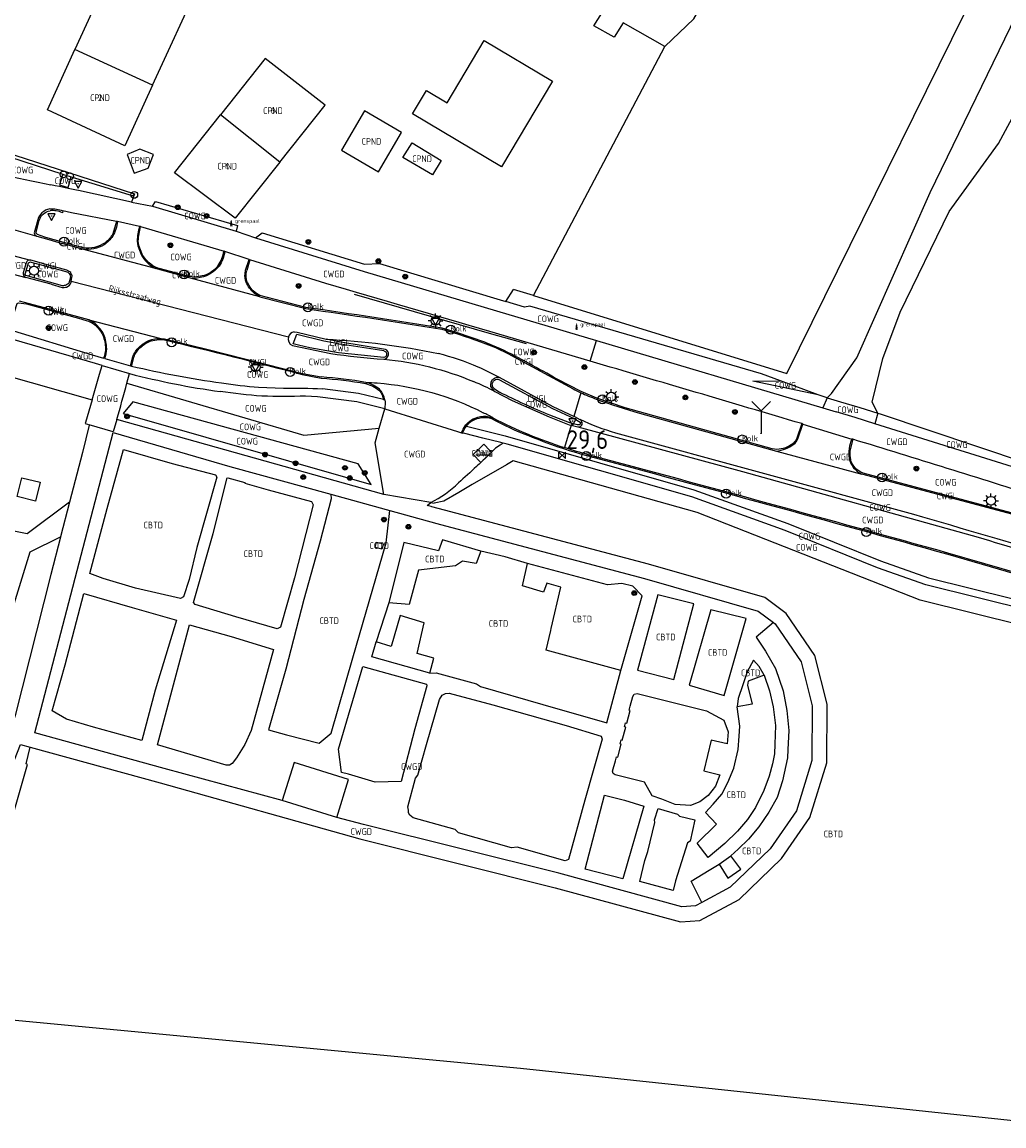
# Model space of a CAD drawing. Header units: metres. Extents: x 159597 to 163409, y 443622 to 446014.
# Tile 25 of 68: x 160487 to 160619, y 445565 to 445713. Entities that reach past the tile are written whole.
import ezdxf
from ezdxf.enums import TextEntityAlignment as Align

# ---------------------------------------------------------------- set-up
doc = ezdxf.new("R2010")
doc.units = ezdxf.units.M
doc.header["$LTSCALE"] = 4
doc.layers.get('0').update_dxf_attribs({"linetype": 'CONTINUOUS'})
for name, color, linetype in [('CBTD', 7, 'CONTINUOUS'), ('COTD', 7, 'CONTINUOUS'), ('COWG', 7, 'CONTINUOUS'), ('CPND', 7, 'CONTINUOUS'), ('CWGD', 7, 'CONTINUOUS'), ('CWGI', 7, 'CONTINUOUS'), ('G_BTD', 3, 'CONTINUOUS'), ('G_OTD', 32, 'CONTINUOUS'), ('G_OWG', 6, 'CONTINUOUS'), ('G_PND', 1, 'CONTINUOUS'), ('G_WGD', 7, 'CONTINUOUS'), ('G_WGI', 1, 'CONTINUOUS'), ('LSHD', 3, 'CONTINUOUS'), ('NAR', 7, 'CONTINUOUS'), ('ORL', 7, 'CONTINUOUS'), ('PPALHM', 10, 'CONTINUOUS'), ('PVGO', 102, 'CONTINUOUS')]:
    doc.layers.add(name, color=color, linetype=linetype)
for name, color, linetype, true_color in [('PBRD', 7, 'CONTINUOUS', 0xbd2877), ('PPAL', 7, 'CONTINUOUS', 0xbd2877), ('PPUT', 7, 'CONTINUOUS', 0xbd2877), ('PSTM', 7, 'CONTINUOUS', 0xde7233)]:
    doc.layers.add(name, color=color, linetype=linetype, true_color=true_color)
doc.styles.add('ISO', font='ISO')
doc.styles.get("Standard").update_dxf_attribs({"font": 'ISO'})

# ---------------------------------------------------------------- blocks, each defined once
blk = doc.blocks.new('lichtmast')
at = {"color": 0}
for p, q in [((-0.6, 0), (-1, 0)), ((-0.71, 0.71), (-0.42, 0.42)), ((0, 0.6), (0, 1)), ((0.42, 0.42), (0.71, 0.71)), ((0.6, 0), (1, 0)), ((-0.42, -0.42), (-0.71, -0.71)), ((0, -0.6), (0, -1)), ((0.42, -0.42), (0.71, -0.71))]:
    blk.add_line(p, q, dxfattribs=at)
blk.add_circle((0, 0), 0.6, dxfattribs=at)
blk = doc.blocks.new('boom')
at = {"color": 0}
for radius in [0.315, 0.225, 0.135]:
    blk.add_circle((0, 0), radius, dxfattribs=at)
blk = doc.blocks.new('verkeersbord')
at = {"color": 0}
for p, q in [((0.5, 0.32), (-0.5, 0.32)), ((-0.5, 0.32), (0, -0.6)), ((0, -0.6), (0.5, 0.32))]:
    blk.add_line(p, q, dxfattribs=at)
blk = doc.blocks.new('kolk')
at = {"color": 0}
blk.add_circle((0, 0), 0.6, dxfattribs=at)
at = {"color": 0, "linetype": 'Continuous', "style": 'ISO'}
blk.add_attdef('KOLK', (-0.04, -0.26), '', height=0.8, dxfattribs=at)
blk = doc.blocks.new('verkeersbord-pl')
at = {"linetype": 'Continuous'}
blk.add_circle((0, 0), 0.03, dxfattribs=at)
blk = doc.blocks.new('grensmarkering')
at = {"linetype": 'ByBlock', "lineweight": -2}
h = blk.add_hatch(color=0, dxfattribs=at)
h.dxf.hatch_style = 1
h.paths.add_polyline_path([(0.09, 0.55, 0.219912), (0.05, 0.61, -0.457379), (0.04, 0.66, 2.245674), (-0.04, 0.66, -0.457379), (-0.05, 0.61, 0.219912), (-0.09, 0.55), (-0.15, 0.04), (-0.18, 0.04), (-0.18, 0.01, 0.018367), (-0.1, 0, -0.954633), (0.1, 0, 0.018367), (0.18, 0.01), (0.18, 0.04), (0.15, 0.04)])
at = {"linetype": 'ByBlock', "lineweight": -2, "true_color": 0x681648}
h = blk.add_hatch(color=219, dxfattribs=at)
h.dxf.hatch_style = 1
h.paths.add_polyline_path([(0.1, 0, 1), (-0.1, 0, 1)])
at = {"linetype": 'ByBlock', "lineweight": -2}
h = blk.add_hatch(color=0, dxfattribs=at)
h.dxf.hatch_style = 1
h.paths.add_polyline_path([(0.18, -0.04, -0.022381), (0.08, -0.06, -0.528879), (-0.08, -0.06, -0.022381), (-0.18, -0.04), (-0.18, -0.13, 0.083333), (0.18, -0.13)])
at = {"color": 0, "linetype": 'ByBlock', "lineweight": -2}
blk.add_attdef('GRENSMARKERING', (0.5, 0.35), '', height=0.5, dxfattribs=at)
blk = doc.blocks.new('verkeersteller')
at = {"color": 0}
blk.add_circle((0, 0), 0.45, dxfattribs=at)
blk = doc.blocks.new('bank')
at = {"color": 0}
blk.add_line((1.1, 0), (-1.1, 0), dxfattribs=at)
at = {"color": 0, "linetype": 'Continuous', "style": 'ISO'}
blk.add_attdef('BANK', text='', height=0.65, rotation=360, dxfattribs=at).set_placement((0, 0.5), align=Align.MIDDLE_CENTER)
blk = doc.blocks.new('kilometerpaal')
at = {"color": 0}
for p, q in [((-0.44, 0.44), (0.44, -0.44)), ((-0.44, -0.44), (-0.44, 0.44)), ((0.44, 0.44), (-0.44, -0.44)), ((0.44, -0.44), (0.44, 0.44))]:
    blk.add_line(p, q, dxfattribs=at)
at = {"color": 0, "style": 'ISO'}
blk.add_attdef('KILOMETERPAAL', (0.59, 0.87), '', height=2.5, dxfattribs=at)
blk = doc.blocks.new('wegwijzer')
at = {"color": 0}
for q in [(-0.424, 1.424), (0.424, 1.424), (0, 0)]:
    blk.add_line((0, 1), q, dxfattribs=at)

msp = doc.modelspace()

# ---------------------------------------------------------------- linework, layer by layer
at = {"layer": 'G_BTD', "linetype": 'Continuous', "transparency": 33554687}
for points in [[(160573.138, 445709.592), (160577.051, 445713.28), (160673.126, 445879.334), (160688.936, 445871.43), (160673.549, 445838.983), (160659.373, 445813.874), (160648.379, 445791.968), (160636.974, 445770.241), (160631.127, 445758.139), (160622.879, 445739.921), (160619.672, 445732.258), (160619.106, 445728.38), (160620.179, 445727.851)], [(160555.519, 445676.14), (160589.501, 445665.687), (160620.179, 445727.851)], [(160486.884, 445651.69), (160489.325, 445651.091), (160488.701, 445648.555), (160486.26, 445649.155), (160486.884, 445651.69)], [(160493.276, 445648.417), (160487.6, 445644.16), (160477.325, 445646.175), (160472.489, 445625.826), (160482.16, 445623.005), (160488.003, 445641.742), (160492.063, 445643.772)], [(160548.46, 445641.828), (160547.851, 445640.165), (160545.984, 445640.472), (160545.066, 445639.849), (160540.08, 445639.304), (160538.843, 445634.66), (160536.108, 445634.88)], [(160567.269, 445625.802), (160557.243, 445628.562), (160557.849, 445631.201), (160557.921, 445631.471), (160557.912, 445631.474), (160559.186, 445637.025), (160557.312, 445637.54), (160556.878, 445636.314), (160554.059, 445637.164), (160554.712, 445640.192)], [(160541.621, 445625.459), (160542.161, 445627.469), (160539.928, 445628.108), (160540.877, 445632.22), (160537.627, 445633.199), (160536.446, 445629.026), (160534.408, 445629.665)], [(160586.462, 445625.177), (160584.336, 445624.377), (160584.249, 445623.832), (160584.858, 445621.29), (160582.859, 445620.956)], [(160626.24, 445564.685), (160553.801, 445572.401), (160477.989, 445579.584), (160487.641, 445613.217), (160487.465, 445613.278), (160487.997, 445615.523)], [(160580.446, 445599.825), (160581.623, 445597.939), (160583.369, 445599.133), (160582.008, 445600.939)]]:
    msp.add_lwpolyline(points, dxfattribs=at)
at = {"layer": 'G_OTD', "linetype": 'Continuous', "transparency": 33554687}
for points in [[(160573.138, 445709.592), (160567.579, 445712.769), (160566.367, 445710.81), (160563.619, 445712.365), (160565.011, 445714.558), (160564.395, 445714.941), (160565.167, 445716.274), (160567.748, 445714.72), (160568.502, 445715.941), (160626.917, 445816.068)], [(160504.42, 445704.39), (160510.784, 445718.311), (160500.313, 445723.066), (160493.989, 445709.177)], [(160551.224, 445693.43), (160539.292, 445700.551), (160541.157, 445703.676), (160543.927, 445702.023), (160548.927, 445710.377), (160558.093, 445704.907), (160551.224, 445693.43)], [(160555.519, 445676.14), (160573.138, 445709.592)], [(160551.795, 445675.328), (160552.86, 445676.958)], [(160555.519, 445676.14), (160552.86, 445676.958)], [(160535.177, 445642.108), (160534.264, 445642.338), (160534.47, 445643.062), (160535.384, 445642.823), (160535.177, 445642.108)]]:
    msp.add_lwpolyline(points, dxfattribs=at)
at = {"layer": 'G_OWG', "linetype": 'Continuous', "transparency": 33554687}
for points in [[(160476.342, 445697.619), (160492.378, 445692.444)], [(160492.378, 445692.444), (160491.941, 445691.017), (160493.093, 445690.644), (160493.505, 445692.099)], [(160492.378, 445692.444), (160492.473, 445692.413), (160493.336, 445692.151), (160493.505, 445692.099)], [(160493.505, 445692.099), (160501.814, 445689.555), (160501.993, 445689.806), (160501.599, 445688.691)], [(160504.401, 445688.137), (160504.797, 445688.787), (160515.809, 445685.541), (160515.615, 445684.811)], [(160518.239, 445683.902), (160519.131, 445684.577), (160532.869, 445680.355), (160534.866, 445680.432), (160551.04, 445675.556), (160551.795, 445675.328)], [(160588.656, 445664.697), (160586.131, 445665.622), (160555.041, 445674.722), (160554.321, 445674.567), (160551.795, 445675.328)], [(160535.656, 445668.922), (160529.676, 445669.89), (160527.687, 445670.277)], [(160475.962, 445667.927), (160496.297, 445662.169)], [(160496.297, 445662.169), (160497.296, 445665.585), (160497.638, 445666.755)], [(160500.983, 445664.401), (160501.333, 445665.673)], [(160500.983, 445664.401), (160524.696, 445657.397), (160534.834, 445658.329)], [(160593.716, 445662.812), (160584.951, 445664.677), (160588.656, 445664.697)], [(160593.716, 445662.812), (160588.656, 445664.697)], [(160496.297, 445662.169), (160495.402, 445659.108), (160495.361, 445658.965), (160495.673, 445658.871), (160495.924, 445658.796)], [(160533.726, 445650.797), (160532.021, 445653.547), (160501.756, 445661.862), (160500.491, 445660.307), (160533.726, 445650.797)], [(160594.947, 445662.435), (160593.716, 445662.812)], [(160594.947, 445662.435), (160594.342, 445661.058)], [(160601.737, 445660.358), (160601.311, 445658.946)], [(160601.737, 445660.358), (160602.066, 445660.257), (160621.621, 445653.68)], [(160546.374, 445658.656), (160551.708, 445657.31), (160577.055, 445650.089), (160589.64, 445645.563), (160602.069, 445640.545), (160608.513, 445638.275), (160636.493, 445631.319), (160639.232, 445629.607)], [(160636.251, 445630.348), (160608.181, 445637.332), (160601.695, 445639.618), (160589.301, 445644.622), (160576.781, 445649.127), (160552.002, 445656.186), (160551.436, 445656.347)], [(160642.176, 445626.606), (160607.406, 445635.242), (160577.511, 445647.032), (160552.816, 445653.962), (160551.889, 445653.424), (160547.315, 445650.77), (160545.491, 445649.711), (160543.479, 445648.544), (160542.211, 445648.282)], [(160541.738, 445648.364), (160542.211, 445648.282)]]:
    msp.add_lwpolyline(points, dxfattribs=at)
for points in [[(160535.434, 445667.603, 0.7852742), (160535.656, 445668.922)], [(160499.602, 445659.524, 0.0063683), (160500.983, 445664.401)], [(160549.834, 445664.559, 0.13217), (160549.778, 445663.954)], [(160549.834, 445664.559, -0.3997682), (160550.951, 445665.154)], [(160549.778, 445663.954, 0.1652691), (160550.349, 445663.26)], [(160561.474, 445658.516, 0.888485), (160561.771, 445659.469)]]:
    msp.add_lwpolyline(points, format="xyb", dxfattribs=at)
at = {"layer": 'G_PND', "linetype": 'Continuous', "transparency": 33554687}
for points in [[(160504.42, 445704.39), (160500.691, 445696.233), (160490.302, 445701.079), (160493.989, 445709.177)], [(160504.42, 445704.39), (160493.989, 445709.177)], [(160521.494, 445694.058), (160527.588, 445701.689), (160519.544, 445707.947), (160513.552, 445700.401)], [(160521.494, 445694.058), (160515.488, 445686.539), (160507.373, 445692.62), (160513.552, 445700.401)], [(160521.494, 445694.058), (160513.552, 445700.401)], [(160534.724, 445692.761), (160537.809, 445698.037), (160532.86, 445700.931), (160529.773, 445695.65), (160534.724, 445692.761)], [(160501.01, 445695.089), (160501.952, 445692.554), (160503.803, 445693.242), (160504.536, 445695.06), (160502.712, 445695.794), (160501.01, 445695.089)], [(160541.959, 445692.346), (160538.017, 445694.68), (160539.246, 445696.66), (160543.131, 445694.278), (160541.959, 445692.346)]]:
    msp.add_lwpolyline(points, dxfattribs=at)
at = {"layer": 'G_WGD', "linetype": 'Continuous', "transparency": 33554687}
for points in [[(160601.737, 445660.358), (160600.957, 445661.842), (160602.414, 445667.69), (160604.711, 445673.912), (160611.32, 445687.448), (160617.939, 445696.561), (160623.776, 445707.426), (160626.096, 445716.537), (160629.53, 445724.89), (160634.472, 445732.569), (160637.072, 445737.692), (160645.888, 445755.253), (160660.571, 445785.279), (160684.058, 445829.629), (160697.444, 445857.4), (160702.884, 445869.799), (160706.506, 445875.581), (160711.21, 445883.991), (160718.683, 445883.685), (160725.554, 445882.421), (160729.763, 445880.034), (160729.987, 445879.793), (160734.126, 445875.338), (160734.935, 445874.431)], [(160594.947, 445662.435), (160595.518, 445662.991), (160598.908, 445667.786), (160608.767, 445689.961), (160622.635, 445718.586), (160633.474, 445737.381), (160640.773, 445751.141), (160672.843, 445817.027), (160694.456, 445859.133), (160702.953, 445875.962), (160705.907, 445881.629), (160697.826, 445881.414), (160696.148, 445881.793)], [(160491.907, 445690.767), (160491.338, 445690.882), (160490.77, 445690.998)], [(160493.076, 445690.532), (160492.491, 445690.649), (160491.907, 445690.767)], [(160494.215, 445690.306), (160493.076, 445690.532)], [(160501.599, 445688.691), (160494.498, 445690.245), (160494.215, 445690.306)], [(160501.599, 445688.691), (160504.401, 445688.137)], [(160504.401, 445688.137), (160515.615, 445684.811)], [(160489.573, 445687.27), (160489.265, 445686.865), (160489.099, 445686.647), (160488.525, 445684.58)], [(160493.521, 445687.25), (160492.374, 445687.509)], [(160499.594, 445686.108), (160493.521, 445687.25)], [(160499.725, 445686.078), (160499.594, 445686.108)], [(160502.667, 445685.423), (160499.725, 445686.078)], [(160502.8, 445685.399), (160502.667, 445685.423)], [(160502.8, 445685.399), (160514.015, 445682.127)], [(160485.761, 445685.011), (160488.869, 445684.108)], [(160488.869, 445684.108), (160490.475, 445683.659), (160492.279, 445683.154)], [(160515.615, 445684.811), (160518.239, 445683.902)], [(160518.239, 445683.902), (160532.813, 445679.398), (160550.57, 445674.105), (160563.97, 445670.111)], [(160495.031, 445682.389), (160492.279, 445683.154)], [(160504.786, 445679.772), (160495.031, 445682.389)], [(160502.346, 445683.466), (160502.438, 445682.823), (160502.878, 445681.641)], [(160514.12, 445682.063), (160514.015, 445682.127)], [(160484.825, 445681.735), (160488.02, 445680.895)], [(160491.38, 445679.972), (160488.073, 445680.881), (160488.02, 445680.895)], [(160517.368, 445680.997), (160514.12, 445682.063)], [(160516.823, 445679.075), (160516.896, 445679.535), (160517.368, 445680.997)], [(160517.368, 445680.997), (160517.488, 445680.944)], [(160527.672, 445677.757), (160517.488, 445680.944)], [(160484.011, 445679.487), (160487.403, 445678.576)], [(160487.467, 445680.552), (160487.072, 445679.185)], [(160493.324, 445679.35), (160492.899, 445679.578), (160491.919, 445679.832), (160491.38, 445679.972)], [(160509.493, 445678.48), (160504.786, 445679.772)], [(160513.358, 445680.08), (160512.787, 445679.509)], [(160490.79, 445677.672), (160487.403, 445678.576)], [(160490.79, 445677.672), (160492.29, 445677.227), (160492.573, 445677.232)], [(160493.493, 445677.96), (160493.513, 445678.083)], [(160493.513, 445678.083), (160493.625, 445678.776)], [(160493.513, 445678.083), (160522.648, 445670.596)], [(160518.807, 445675.986), (160509.493, 445678.48)], [(160518.807, 445675.986), (160518.072, 445676.429)], [(160489.924, 445674.503), (160486.538, 445675.411)], [(160518.807, 445675.986), (160524.971, 445674.389)], [(160495.843, 445672.879), (160494.393, 445673.277), (160489.924, 445674.503)], [(160497.638, 445666.755), (160496.757, 445667.014), (160485.855, 445670.214), (160485.178, 445668.059), (160484.843, 445666.993), (160484.274, 445666.736), (160483.904, 445666.569), (160477.197, 445668.769), (160466.361, 445672.325)], [(160496.708, 445672.384), (160495.843, 445672.879)], [(160495.843, 445672.879), (160505.506, 445670.393)], [(160485.178, 445671.607), (160496.309, 445668.2), (160497.832, 445667.734)], [(160505.506, 445670.393), (160506.021, 445670.358), (160511.713, 445668.969), (160524.542, 445665.699), (160527.057, 445665.226)], [(160523.413, 445671.265), (160523.833, 445671.22), (160527.687, 445670.277)], [(160563.144, 445667.339), (160549.664, 445671.306)], [(160523.17, 445669.444), (160528.316, 445668.367)], [(160550.537, 445669.11), (160552.064, 445668.378), (160560.833, 445663.614)], [(160563.144, 445667.339), (160563.97, 445670.111)], [(160563.97, 445670.111), (160594.342, 445661.058)], [(160497.996, 445667.698), (160497.832, 445667.734)], [(160497.996, 445667.698), (160501.451, 445666.709)], [(160501.451, 445666.709), (160501.758, 445667.936)], [(160497.638, 445666.755), (160501.333, 445665.673)], [(160501.451, 445666.709), (160501.589, 445666.675)], [(160560.936, 445659.93), (160558.189, 445661.22), (160550.951, 445665.154)], [(160518.65, 445663.855), (160521.986, 445663.718)], [(160535.397, 445662.179), (160532.044, 445663.014), (160527.214, 445663.625)], [(160550.349, 445663.26), (160552.646, 445662.059), (160557.61, 445659.852), (160560.301, 445658.812), (160560.581, 445658.741)], [(160561.881, 445663.101), (160560.936, 445659.93)], [(160535.558, 445660.947), (160531.836, 445661.882), (160526.534, 445662.563), (160524.933, 445662.657)], [(160535.397, 445662.179), (160535.588, 445662.134)], [(160594.947, 445662.435), (160596.739, 445661.887)], [(160596.739, 445661.887), (160599.302, 445661.103)], [(160534.834, 445658.329), (160535.558, 445660.947)], [(160535.558, 445660.947), (160545.32, 445657.888), (160545.877, 445657.714)], [(160549.172, 445659.96), (160550.094, 445659.712)], [(160561.771, 445659.469), (160561.095, 445659.856), (160560.936, 445659.93)], [(160569.744, 445660.378), (160588.144, 445655.277)], [(160594.342, 445661.058), (160596.133, 445660.524)], [(160598.701, 445659.762), (160596.133, 445660.524)], [(160599.302, 445661.103), (160601.737, 445660.358)], [(160495.924, 445658.796), (160495.909, 445658.735), (160495.011, 445655.062), (160493.276, 445648.417)], [(160499.602, 445659.524), (160499.116, 445657.837), (160495.924, 445658.796)], [(160535.46, 445649.455), (160499.602, 445659.524)], [(160560.581, 445658.741), (160559.684, 445655.731)], [(160560.581, 445658.741), (160561.474, 445658.516)], [(160561.474, 445658.516), (160583.585, 445652.542), (160614.402, 445643.925)], [(160561.771, 445659.469), (160561.805, 445659.504)], [(160590.995, 445656.919), (160591.675, 445658.903)], [(160591.675, 445658.903), (160591.541, 445658.954)], [(160591.675, 445658.903), (160598.239, 445656.884)], [(160601.311, 445658.946), (160598.701, 445659.762)], [(160625.536, 445651.377), (160601.311, 445658.946)], [(160521.794, 445608.374), (160505.986, 445612.668), (160488.595, 445617.432), (160499.116, 445657.754), (160514.794, 445653.216), (160528.34, 445649.475)], [(160535.46, 445649.455), (160534.29, 445656.36), (160534.834, 445658.329)], [(160545.877, 445657.714), (160546.024, 445657.677)], [(160551.436, 445656.347), (160551.157, 445656.416), (160548.729, 445657.012), (160546.301, 445657.609), (160546.024, 445657.677)], [(160606.55, 445646.774), (160566.592, 445657.689)], [(160512.875, 445652.079), (160513.036, 445651.78), (160510.369, 445642.324), (160509.322, 445638.03), (160508.572, 445635.717), (160508.142, 445635.496), (160502.136, 445636.878), (160497.768, 445638.151), (160495.982, 445638.819), (160498.308, 445647.547), (160500.492, 445655.485), (160507.038, 445653.618), (160512.875, 445652.079)], [(160549.873, 445655.12), (160548.455, 445653.749), (160547.449, 445654.822), (160548.868, 445656.194), (160549.672, 445655.335), (160549.873, 445655.12)], [(160551.436, 445656.347), (160551.048, 445656.078), (160550.435, 445655.649)], [(160598.362, 445656.865), (160598.239, 445656.884)], [(160588.144, 445655.277), (160599.578, 445652.178)], [(160516.777, 445650.979), (160519.91, 445650.075), (160525.746, 445648.485), (160525.961, 445648.05), (160523.468, 445638.267), (160521.591, 445631.65), (160521.115, 445631.433), (160515.601, 445633.016), (160510.123, 445634.672), (160509.911, 445634.94), (160512.536, 445644.21), (160514.425, 445651.658), (160514.486, 445651.64), (160514.492, 445651.662), (160516.796, 445651.048), (160516.777, 445650.979)], [(160620.539, 445646.573), (160619.874, 445646.751), (160599.578, 445652.178)], [(160487.997, 445615.523), (160505.452, 445610.74), (160532.215, 445603.216), (160558.423, 445596.656), (160575.253, 445592.093), (160577.839, 445592.279), (160583.111, 445595.087), (160588.802, 445600.583), (160592.616, 445606.079), (160594.872, 445613.415), (160594.923, 445621.301), (160593.275, 445627.809), (160589.429, 445633.457), (160586.58, 445635.616), (160570.943, 445640.113), (160543.587, 445647.339), (160541.886, 445647.809), (160541.785, 445647.837), (160541.24, 445647.987), (160541.738, 445648.364)], [(160493.276, 445648.417), (160492.063, 445643.772)], [(160528.34, 445649.475), (160528.38, 445648.873), (160526.903, 445643.181), (160524.722, 445635.356), (160522.303, 445626.012), (160519.979, 445617.852), (160522.374, 445617.188), (160526.767, 445616.058), (160528.392, 445617.398), (160531.304, 445627.518), (160535.743, 445642.934), (160536.246, 445647.291)], [(160528.34, 445649.475), (160535.748, 445647.429), (160536.246, 445647.291)], [(160541.738, 445648.364), (160535.46, 445649.455)], [(160536.246, 445647.291), (160541.253, 445645.909), (160543.065, 445645.409), (160570.411, 445638.185), (160585.67, 445633.796), (160587.725, 445632.24)], [(160492.063, 445643.772), (160492.053, 445643.734), (160490.744, 445638.719), (160485.977, 445619.761), (160485.217, 445617.362), (160484.421, 445614.85), (160480.175, 445603.481), (160477.205, 445595.498), (160473.351, 445584.7)], [(160548.46, 445641.828), (160543.321, 445643.34), (160542.769, 445641.887), (160538.146, 445643.019), (160536.108, 445634.88)], [(160554.712, 445640.192), (160551.739, 445641.078), (160548.46, 445641.828)], [(160626.009, 445637.102), (160626.032, 445637.251), (160611.143, 445641.578)], [(160567.269, 445625.802), (160570.106, 445635.835), (160568.863, 445637.137), (160567.386, 445637.486), (160565.479, 445637.316), (160560.095, 445638.755), (160554.712, 445640.192)], [(160490.927, 445620.396), (160492.679, 445626.56), (160495.207, 445636.174), (160501.687, 445634.273), (160507.619, 445632.587), (160504.753, 445623.177), (160502.959, 445616.417), (160496.471, 445618.209), (160492.886, 445619.307), (160490.927, 445620.396)], [(160536.108, 445634.88), (160534.408, 445629.665)], [(160574.345, 445624.615), (160577.044, 445634.787), (160572.228, 445635.993), (160569.498, 445625.856), (160574.345, 445624.615)], [(160581.094, 445622.477), (160584.068, 445632.795), (160579.312, 445633.975), (160576.415, 445623.867), (160581.094, 445622.477)], [(160520.638, 445628.617), (160517.631, 445617.749), (160516.788, 445615.889), (160515.69, 445614.11), (160515.096, 445613.341), (160514.725, 445613.117), (160514.28, 445613.104), (160505.069, 445615.844), (160509.384, 445631.94), (160514.949, 445630.395), (160520.638, 445628.617)], [(160587.725, 445632.24), (160587.961, 445632.061), (160591.423, 445626.975), (160592.921, 445621.059), (160592.874, 445613.721), (160590.796, 445606.963), (160587.272, 445601.885), (160581.923, 445596.721), (160578.108, 445594.688)], [(160587.725, 445632.24), (160585.393, 445630.27), (160586.677, 445628.418), (160588.005, 445626.065), (160589.045, 445623.085), (160589.534, 445620.434), (160589.779, 445617.748), (160589.651, 445615.218), (160589.598, 445614.102), (160588.952, 445610.996), (160588.208, 445608.78), (160587.12, 445606.79), (160585.768, 445604.836), (160584.356, 445603.185), (160583.012, 445601.833), (160582.008, 445600.939)], [(160541.621, 445625.459), (160533.84, 445627.639), (160534.408, 445629.665)], [(160541.234, 445623.755), (160539.623, 445617.984), (160537.752, 445610.938), (160534.287, 445610.836), (160530.708, 445611.895), (160529.78, 445612.147), (160529.382, 445615.28), (160532.624, 445626.372), (160541.192, 445623.999), (160541.234, 445623.755)], [(160541.621, 445625.459), (160542.478, 445625.515), (160547.878, 445624.014), (160548.432, 445623.671), (160556.766, 445621.266), (160565.357, 445618.812), (160567.269, 445625.802)], [(160586.462, 445625.177), (160585.821, 445626.371), (160585.049, 445627.204), (160584.189, 445625.646), (160583.611, 445623.911), (160582.978, 445622.08), (160582.859, 445620.956)], [(160586.462, 445625.177), (160587.192, 445623.091), (160587.688, 445620.943), (160587.98, 445618.425), (160587.926, 445615.922), (160587.846, 445614.647), (160587.593, 445613.304), (160587.138, 445611.643), (160586.431, 445609.729), (160585.324, 445607.434), (160584.248, 445605.834), (160582.919, 445604.241), (160581.192, 445602.578), (160578.945, 445600.713), (160577.508, 445602.637), (160580.092, 445605.211), (160578.626, 445606.756), (160579.615, 445607.873), (160580.791, 445609.217), (160581.608, 445610.772), (160582.392, 445612.694), (160582.983, 445615.215), (160583.113, 445617.007), (160583.214, 445618.338), (160582.859, 445620.956)], [(160559.92, 445618.44), (160564.592, 445617.009), (160564.731, 445616.622), (160562.437, 445608.399), (160560.203, 445600.465), (160559.757, 445600.263), (160553.328, 445602.109), (160552.56, 445602.01), (160545.484, 445604.016), (160544.997, 445604.475), (160539.386, 445606.06), (160538.928, 445606.379), (160538.751, 445606.716), (160538.769, 445607.087), (160538.645, 445607.505), (160539.694, 445611.354), (160540.015, 445611.79), (160541.176, 445615.883), (160542.901, 445621.928), (160543.287, 445622.512), (160543.725, 445622.74), (160544.206, 445622.787), (160550.085, 445621.187), (160559.92, 445618.44)], [(160566.212, 445612.007), (160566.118, 445612.295), (160566.538, 445613.71), (160566.679, 445614.242), (160566.838, 445614.199), (160567.297, 445615.915), (160567.137, 445615.958), (160567.279, 445616.489), (160567.438, 445616.447), (160567.908, 445618.205), (160567.748, 445618.248), (160567.89, 445618.779), (160568.049, 445618.737), (160568.506, 445620.447), (160568.347, 445620.489), (160568.488, 445621.021), (160568.87, 445622.348), (160569.02, 445622.662), (160569.428, 445622.709), (160575.862, 445621.126), (160578.751, 445620.423), (160581.062, 445619.168), (160581.636, 445617.599), (160581.51, 445615.984), (160579.379, 445616.472), (160578.391, 445612.342), (160580.526, 445611.824), (160579.953, 445610.275), (160578.945, 445609.055), (160577.854, 445608.21), (160576.599, 445607.675), (160574.555, 445607.829), (160572.73, 445608.539), (160571.472, 445609.014), (160570.42, 445610.835), (160566.497, 445611.807), (160566.212, 445612.007)], [(160473.351, 445584.7), (160472.674, 445582.802), (160471.578, 445579.314), (160469.926, 445576.151), (160470.926, 445575.756), (160471.9, 445575.329), (160473.79, 445581.345), (160474.101, 445582.335), (160478.843, 445594.884), (160481.815, 445602.87), (160485.904, 445613.817), (160486.676, 445615.885), (160487.997, 445615.523)], [(160529.121, 445606.074), (160530.722, 445611.175), (160523.395, 445613.475), (160521.794, 445608.374)], [(160529.121, 445606.074), (160521.794, 445608.374)], [(160570.315, 445607.612), (160567.532, 445597.852), (160562.447, 445599.172), (160565.04, 445609.091), (160567.761, 445608.426), (160570.315, 445607.612)], [(160569.784, 445597.482), (160570.483, 445600.297), (160570.852, 445601.518), (160571.8, 445605.407), (160571.752, 445605.757), (160572.272, 445607.306), (160574.835, 445606.526), (160575.133, 445606.286), (160577.183, 445605.751), (160576.55, 445602.928), (160576.175, 445602.702), (160575.382, 445600.153), (160574.595, 445597.577), (160574.285, 445596.269), (160569.784, 445597.482)], [(160578.108, 445594.688), (160577.273, 445594.243), (160575.449, 445594.113), (160558.927, 445598.592), (160532.729, 445605.15), (160529.121, 445606.074)], [(160580.446, 445599.825), (160582.008, 445600.939)], [(160578.108, 445594.688), (160576.686, 445597.558), (160579.103, 445599.02), (160580.446, 445599.825)]]:
    msp.add_lwpolyline(points, dxfattribs=at)
for points in [[(160477.029, 445694.041, 0.007807), (160490.77, 445690.998)], [(160490.615, 445687.779, 0.1411479), (160489.573, 445687.27)], [(160490.615, 445687.779, -0.1250055), (160492.374, 445687.509)], [(160499.725, 445686.078, -0.091324), (160499.071, 445684.106)], [(160502.667, 445685.423, 0.0567842), (160502.346, 445683.466)], [(160488.525, 445684.58, 0.2671201), (160488.869, 445684.108)], [(160499.071, 445684.106, -0.0667236), (160497.927, 445682.957)], [(160497.927, 445682.957, -0.1698571), (160495.031, 445682.389)], [(160488.02, 445680.895, 0.3953454), (160487.467, 445680.552)], [(160502.878, 445681.641, 0.1485284), (160504.786, 445679.772)], [(160514.12, 445682.063, -0.0886479), (160513.358, 445680.08)], [(160487.072, 445679.185, 0.2695439), (160487.213, 445678.699)], [(160493.625, 445678.776, 0.124244), (160493.324, 445679.35)], [(160512.787, 445679.509, -0.2030113), (160509.493, 445678.48)], [(160487.213, 445678.699, 0.1189183), (160487.403, 445678.576)], [(160492.876, 445677.296, 0.2334122), (160493.493, 445677.96)], [(160516.968, 445677.955, -0.1293765), (160516.823, 445679.075)], [(160518.072, 445676.429, -0.1057863), (160516.968, 445677.955)], [(160549.664, 445671.306, 0.0002339), (160527.672, 445677.757)], [(160492.573, 445677.232, 0.0791617), (160492.876, 445677.296)], [(160524.971, 445674.389, -0.004377), (160543.247, 445671.639)], [(160497.887, 445670.893, 0.0853655), (160496.708, 445672.384)], [(160498.261, 445669.011, 0.0744071), (160497.887, 445670.893)], [(160503.925, 445670.121, -0.0835221), (160505.506, 445670.393)], [(160522.648, 445670.596, 0.3766663), (160523.17, 445669.444)], [(160523.413, 445671.265, 0.2859392), (160522.648, 445670.596)], [(160527.687, 445670.277, -0.0408279), (160542.773, 445668.353)], [(160543.247, 445671.639, -0.0211426), (160549.132, 445669.665)], [(160497.996, 445667.698, 0.0723277), (160498.261, 445669.011)], [(160501.758, 445667.936, -0.1140387), (160502.626, 445669.228)], [(160502.626, 445669.228, -0.083935), (160503.925, 445670.121)], [(160549.132, 445669.665, -0.0050393), (160550.537, 445669.11)], [(160528.316, 445668.367, 0.0171233), (160535.434, 445667.603)], [(160535.434, 445667.603, -0.0781796), (160547.494, 445664.602)], [(160548.12, 445666.538, 0.0409952), (160542.773, 445668.353)], [(160591.541, 445658.954, 0.0003202), (160563.144, 445667.339)], [(160501.589, 445666.675, 0.0217705), (160513.677, 445664.418)], [(160550.951, 445665.154, 0.0228455), (160548.12, 445666.538)], [(160501.333, 445665.673, 0.029306), (160513.484, 445663.267)], [(160513.677, 445664.418, 0.0223303), (160518.65, 445663.855)], [(160533.036, 445664.489, 0.0232453), (160527.057, 445665.226)], [(160534.872, 445663.577, 0.0981669), (160533.036, 445664.489)], [(160533.036, 445664.489, -0.0138286), (160534.558, 445664.41)], [(160534.558, 445664.41, -0.1008058), (160548.785, 445660.418)], [(160550.349, 445663.26, 0.0202798), (160547.494, 445664.602)], [(160519.085, 445662.654, -0.0201872), (160513.484, 445663.267)], [(160521.986, 445663.718, -0.0185549), (160527.214, 445663.625)], [(160535.588, 445662.134, 0.1385346), (160534.872, 445663.577)], [(160560.833, 445663.614, 0.0107281), (160561.881, 445663.101)], [(160561.881, 445663.101, 0.0211878), (160563.955, 445662.245)], [(160524.933, 445662.657, -0.0227428), (160519.085, 445662.654)], [(160535.588, 445662.134, -0.0758369), (160535.558, 445660.947)], [(160563.955, 445662.245, 0.0180943), (160569.744, 445660.378)], [(160547.708, 445659.683, -0.0962269), (160549.172, 445659.96)], [(160550.094, 445659.712, 0.0183524), (160548.785, 445660.418)], [(160545.877, 445657.714, -0.067827), (160546.374, 445658.656)], [(160546.374, 445658.656, -0.0376777), (160546.762, 445659.12)], [(160546.762, 445659.12, -0.1197985), (160547.708, 445659.683)], [(160550.094, 445659.712, 0.0395451), (160559.684, 445655.731)], [(160566.592, 445657.689, -0.04785), (160561.805, 445659.504)], [(160590.455, 445656.189, 0.1021954), (160590.995, 445656.919)], [(160550.435, 445655.649, -0.0032535), (160549.347, 445654.59)], [(160562.889, 445654.777, -0.013147), (160559.684, 445655.731)], [(160588.144, 445655.277, 0.1263178), (160590.455, 445656.189)], [(160598.239, 445656.884, 0.1226515), (160597.872, 445654.282)], [(160623.713, 445648.967, 0.002514), (160598.362, 445656.865)], [(160549.347, 445654.59, -0.0045123), (160547.863, 445653.189)], [(160611.143, 445641.578, 0.0027157), (160562.889, 445654.777)], [(160597.872, 445654.282, 0.227284), (160599.578, 445652.178)], [(160547.863, 445653.189, -0.0072182), (160545.454, 445651.017)], [(160541.738, 445648.364, 0.083624), (160545.454, 445651.017)], [(160626.432, 445640.964, -0.001711), (160606.55, 445646.774)], [(160614.402, 445643.925, -0.0010181), (160639.124, 445636.634)]]:
    msp.add_lwpolyline(points, format="xyb", dxfattribs=at)
at = {"layer": 'G_WGI', "linetype": 'Continuous', "transparency": 33554687}
for points in [[(160489.198, 445686.214, -0.0577895), (160489.361, 445686.609)], [(160489.361, 445686.609, -0.0819843), (160489.74, 445687.084)], [(160489.74, 445687.084, -0.1400523), (160490.658, 445687.533)], [(160492.31, 445687.267, 0.1259563), (160490.658, 445687.533)], [(160502.496, 445683.465, -0.0497102), (160502.8, 445685.399)], [(160499.091, 445684.45, -0.1046579), (160498.047, 445683.24)], [(160498.047, 445683.24, -0.1856794), (160495.105, 445682.546)], [(160513.238, 445680.17, 0.076992), (160514.015, 445682.127)], [(160504.177, 445680.34, -0.0931019), (160503.012, 445681.709)], [(160493.082, 445679.225, -0.2006519), (160493.387, 445678.625)], [(160505.487, 445679.739, -0.1521118), (160504.177, 445680.34)], [(160513.238, 445680.17, -0.1513818), (160511.327, 445678.845)], [(160517.005, 445678.31, -0.1012493), (160517.041, 445679.495)], [(160487.423, 445678.845, -0.3295808), (160487.314, 445679.12)], [(160493.159, 445677.81, -0.1138583), (160492.781, 445677.547)], [(160517.935, 445676.763, -0.1125892), (160517.005, 445678.31)], [(160492.781, 445677.547, -0.1099753), (160492.334, 445677.474)], [(160518.813, 445676.177, -0.1066734), (160517.935, 445676.763)], [(160543.28, 445671.786, 0.0043761), (160525, 445674.536)], [(160495.515, 445672.808, -0.0795099), (160496.615, 445672.266)], [(160496.615, 445672.266, -0.0844572), (160497.75, 445670.832)], [(160497.75, 445670.832, -0.0740943), (160498.111, 445669.012)], [(160523.756, 445670.983, 0.0236421), (160529.629, 445669.644)], [(160498.111, 445669.012, -0.0898041), (160497.832, 445667.734)], [(160501.901, 445667.887, -0.1135096), (160502.724, 445669.115)], [(160502.724, 445669.115, -0.0830034), (160503.981, 445669.982)], [(160503.981, 445669.982, -0.1127211), (160505.994, 445670.211)], [(160505.994, 445670.211, -0.0050817), (160524.508, 445665.553)], [(160529.348, 445668.467, -0.0254257), (160523.258, 445669.678)], [(160558.7, 445664.916, 0.0143773), (160551.115, 445669.013)], [(160535.438, 445668.725, -0.5027219), (160535.793, 445668.124)], [(160535.793, 445668.124, -0.3246278), (160535.441, 445667.854)], [(160527.035, 445665.077, -0.0234656), (160533, 445664.343)], [(160533, 445664.343, -0.1070402), (160534.853, 445663.387)], [(160550.007, 445664.113, -0.5929121), (160550.981, 445664.854)], [(160534.853, 445663.387, -0.1453055), (160535.397, 445662.179)], [(160550.246, 445663.668, -0.1869127), (160550.007, 445664.113)], [(160557.708, 445660.082, -0.0191494), (160550.977, 445663.175)], [(160546.024, 445657.677, -0.078936), (160546.526, 445658.617)], [(160546.526, 445658.617, -0.0623448), (160547.12, 445659.226)], [(160547.12, 445659.226, -0.1796189), (160549.465, 445659.761)], [(160549.876, 445659.627, 0.0296994), (160554.851, 445657.353)], [(160554.851, 445657.353, 0.0337803), (160562.845, 445654.633)], [(160590.862, 445656.987, -0.0993417), (160590.358, 445656.303)], [(160590.358, 445656.303, -0.1494476), (160588.177, 445655.479)], [(160562.845, 445654.633, -0.0027208), (160611.102, 445641.434)], [(160597.977, 445655.255, 0.1022154), (160598.066, 445654.13)], [(160599.748, 445652.301, -0.2349813), (160598.066, 445654.13)]]:
    msp.add_lwpolyline(points, format="xyb", dxfattribs=at)
for points in [[(160492.374, 445687.509), (160492.31, 445687.267)], [(160495.105, 445682.546), (160490.402, 445683.852), (160489.944, 445683.979), (160488.956, 445684.343), (160488.805, 445684.504), (160488.784, 445684.66), (160489.198, 445686.214)], [(160499.594, 445686.108), (160499.091, 445684.45)], [(160503.012, 445681.709), (160502.581, 445682.866), (160502.496, 445683.465)], [(160493.082, 445679.225), (160492.835, 445679.336), (160492.023, 445679.555), (160487.994, 445680.644), (160487.708, 445680.485), (160487.314, 445679.12)], [(160517.488, 445680.944), (160517.041, 445679.495)], [(160511.327, 445678.845), (160510.075, 445678.616), (160509.329, 445678.692), (160505.487, 445679.739)], [(160492.334, 445677.474), (160487.423, 445678.845)], [(160493.387, 445678.625), (160493.159, 445677.81)], [(160525, 445674.536), (160518.813, 445676.177)], [(160485.178, 445671.607), (160486.159, 445674.829), (160486.243, 445675.09), (160486.412, 445675.175), (160487.489, 445675.038), (160494.459, 445673.102), (160495.515, 445672.808)], [(160551.115, 445669.013), (160549.183, 445669.819), (160549.02, 445669.887), (160545.208, 445671.197), (160543.28, 445671.786)], [(160523.258, 445669.678), (160523.756, 445670.983)], [(160535.438, 445668.725), (160529.629, 445669.644)], [(160501.589, 445666.675), (160501.901, 445667.887)], [(160535.441, 445667.854), (160529.348, 445668.467)], [(160524.508, 445665.553), (160527.035, 445665.077)], [(160550.981, 445664.854), (160558.069, 445661), (160560.981, 445659.633), (160561.785, 445659.146), (160561.834, 445659.088), (160561.728, 445658.782), (160561.435, 445658.784), (160560.383, 445659.048), (160557.708, 445660.082)], [(160588.177, 445655.479), (160587.572, 445655.587), (160567.844, 445661.097), (160564.007, 445662.386), (160561.917, 445663.249), (160558.7, 445664.916)], [(160550.246, 445663.668), (160550.977, 445663.175)], [(160549.465, 445659.761), (160549.876, 445659.627)], [(160591.541, 445658.954), (160590.862, 445656.987)], [(160598.362, 445656.865), (160597.977, 445655.255)], [(160620.657, 445646.745), (160620.287, 445646.797), (160599.748, 445652.301)], [(160611.102, 445641.434), (160625.722, 445637.185), (160625.686, 445637.063)]]:
    msp.add_lwpolyline(points, dxfattribs=at)
at = {"layer": 'LSHD', "linetype": 'Continuous', "lineweight": -3, "transparency": 33554687}
for points in [[(160475.65, 445698.323), (160501.993, 445689.806)], [(160531.443, 445676.319), (160549.601, 445671.111), (160554.534, 445669.696)]]:
    msp.add_lwpolyline(points, dxfattribs=at)

# ---------------------------------------------------------------- block references
at = {"layer": 'PBRD', "transparency": 33554687}
for p in [(160494.432, 445691.154), (160490.863, 445686.812), (160542.384, 445672.757), (160518.237, 445666.535), (160560.769, 445659.289)]:
    msp.add_blockref('verkeersbord', p, dxfattribs=at)
at = {"layer": 'PBRD', "transparency": 33554687, "xscale": 3, "yscale": 3, "zscale": 3}
msp.add_blockref('wegwijzer', (160586.076, 445657.665), dxfattribs=at)
at = {"layer": 'PPAL', "transparency": 33554687}
for name, p in [('verkeersteller', (160492.473, 445692.413)), ('verkeersteller', (160493.336, 445692.151)), ('verkeersbord-pl', (160494.432, 445691.154)), ('verkeersteller', (160501.964, 445689.657)), ('verkeersbord-pl', (160490.863, 445686.812)), ('lichtmast', (160488.507, 445679.483)), ('lichtmast', (160542.384, 445672.757)), ('lichtmast', (160518.237, 445666.535)), ('lichtmast', (160565.961, 445662.571)), ('verkeersbord-pl', (160560.769, 445659.289)), ('verkeersbord-pl', (160586.076, 445657.665)), ('lichtmast', (160616.915, 445648.594))]:
    msp.add_blockref(name, p, dxfattribs=at)
for p in [(160514.963, 445685.562), (160561.306, 445671.682)]:
    msp.add_blockref('grensmarkering', p, dxfattribs=at).add_auto_attribs({'GRENSMARKERING': 'grenspaal'})
at = {"layer": 'PPALHM', "transparency": 33554687}
msp.add_blockref('kilometerpaal', (160559.375, 445654.693), dxfattribs=at).add_auto_attribs({'KILOMETERPAAL': '29,6'})
at = {"layer": 'PPUT', "transparency": 33554687}
for p in [(160492.528, 445683.383), (160508.637, 445678.978), (160490.462, 445674.125), (160525.252, 445674.574), (160544.427, 445671.582), (160506.984, 445669.878), (160522.872, 445665.884), (160564.778, 445662.23), (160583.535, 445656.831), (160562.605, 445654.596), (160602.296, 445651.724), (160581.371, 445649.545), (160600.176, 445644.403)]:
    msp.add_blockref('kolk', p, dxfattribs=at).add_auto_attribs({'KOLK': 'Kolk'})
at = {"layer": 'PSTM', "transparency": 33554687}
msp.add_blockref('bank', (160548.901, 445654.738), dxfattribs=at).add_auto_attribs({'BANK': 'Bank'})
at = {"layer": 'PVGO', "transparency": 33554687}
for p in [(160507.801, 445688.002), (160511.671, 445686.847), (160525.316, 445683.342), (160506.81, 445682.896), (160534.721, 445680.772), (160524.011, 445677.435), (160538.316, 445678.702), (160490.452, 445671.796), (160555.616, 445668.513), (160562.364, 445666.536), (160569.131, 445664.543), (160575.904, 445662.479), (160500.986, 445659.922), (160582.56, 445660.538), (160519.516, 445654.792), (160523.606, 445653.647), (160530.236, 445653.022), (160532.896, 445652.347), (160606.911, 445652.918), (160524.638, 445651.778), (160530.876, 445651.657), (160535.469, 445646.073), (160538.75, 445645.113), (160569.046, 445636.216)]:
    msp.add_blockref('boom', p, dxfattribs=at)

# ---------------------------------------------------------------- texts
at = {"layer": 'CBTD', "transparency": 33554687, "style": 'ISO'}
for p in [(160504.509, 445645.336), (160517.936, 445641.496), (160542.284, 445640.776), (160528.113, 445632.506), (160550.839, 445632.13), (160562.083, 445632.727), (160573.271, 445630.311), (160580.242, 445628.237), (160584.661, 445625.5), (160582.744, 445609.134), (160595.769, 445603.881), (160584.804, 445601.606)]:
    msp.add_text('CBTD', height=0.9, dxfattribs=at).set_placement(p, align=Align.MIDDLE_CENTER)
at = {"layer": 'COTD', "transparency": 33554687, "style": 'ISO'}
msp.add_text('COTD', height=0.9, dxfattribs=at).set_placement((160534.824, 445642.583), align=Align.MIDDLE_CENTER)
at = {"layer": 'COWG', "transparency": 33554687, "style": 'ISO'}
for p in [(160486.967, 445692.995), (160492.723, 445691.551), (160510.105, 445686.834), (160494.125, 445684.889), (160508.233, 445681.32), (160490.342, 445679.025), (160557.489, 445673.024), (160491.631, 445671.834), (160529.335, 445669.095), (160554.241, 445668.577), (160539.319, 445668.035), (160518.52, 445665.55), (160589.334, 445664.094), (160498.347, 445662.308), (160518.271, 445661.008), (160555.914, 445661.532), (160597.718, 445660.821), (160517.531, 445658.521), (160517.109, 445656.598), (160548.661, 445654.971), (160612.347, 445656.149), (160610.846, 445651.088), (160602.035, 445647.695), (160592.555, 445643.847), (160592.194, 445642.348)]:
    msp.add_text('COWG', height=0.9, dxfattribs=at).set_placement(p, align=Align.MIDDLE_CENTER)
at = {"layer": 'CPND', "transparency": 33554687, "style": 'ISO'}
for p in [(160497.361, 445702.708), (160520.57, 445700.973), (160533.791, 445696.846), (160502.773, 445694.314), (160514.434, 445693.513), (160540.574, 445694.506)]:
    msp.add_text('CPND', height=0.9, dxfattribs=at).set_placement(p, align=Align.MIDDLE_CENTER)
at = {"layer": 'CWGD', "transparency": 33554687, "style": 'ISO'}
for p in [(160486.016, 445680.186), (160500.658, 445681.585), (160528.746, 445679.049), (160514.209, 445678.181), (160525.903, 445672.484), (160500.513, 445670.36), (160495.035, 445668.055), (160526.803, 445667.24), (160538.6, 445661.957), (160604.299, 445656.523), (160539.595, 445654.86), (160596.725, 445654.487), (160602.344, 445649.681), (160601.059, 445646.016), (160539.187, 445612.918), (160532.425, 445604.196)]:
    msp.add_text('CWGD', height=0.9, dxfattribs=at).set_placement(p, align=Align.MIDDLE_CENTER)
at = {"layer": 'CWGI', "transparency": 33554687, "style": 'ISO'}
for p in [(160494.125, 445682.73), (160490.342, 445680.133), (160508.233, 445678.909), (160491.631, 445673.962), (160529.335, 445669.829), (160518.52, 445667.168), (160554.241, 445667.291), (160555.914, 445662.315), (160610.846, 445649.246)]:
    msp.add_text('CWGI', height=0.9, dxfattribs=at).set_placement(p, align=Align.MIDDLE_CENTER)
at = {"layer": 'NAR', "transparency": 33554687, "style": 'ISO'}
for s, p in [('2', (160497.361, 445702.705)), ('6', (160520.57, 445701.003)), ('4', (160514.434, 445693.47))]:
    msp.add_text(s, height=0.9, dxfattribs=at).set_placement(p, align=Align.MIDDLE_CENTER)
at = {"layer": 'ORL', "transparency": 33554687, "style": 'ISO'}
msp.add_text('Rijksstraatweg', height=0.9, rotation=345, dxfattribs=at).set_placement((160502.04, 445676.212), align=Align.MIDDLE_CENTER)

doc.saveas('drawing.dxf')
